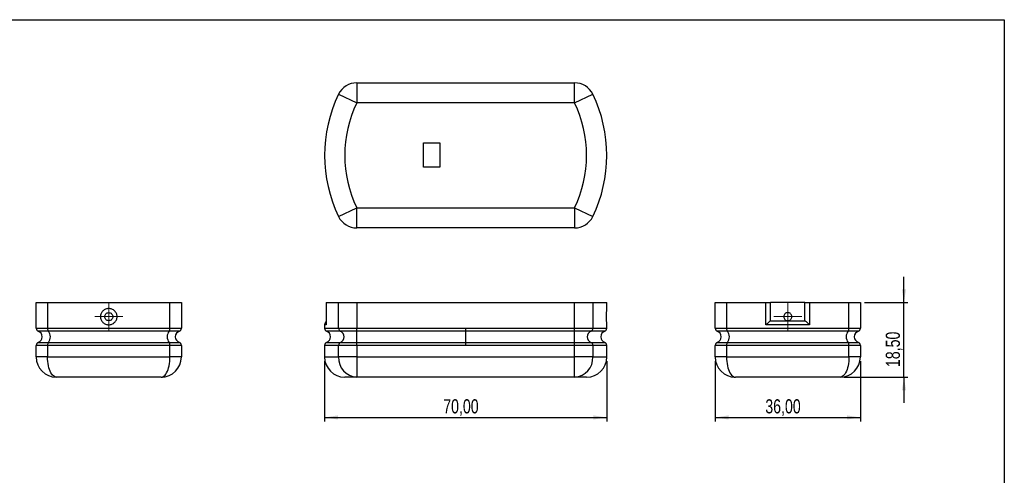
# Model space of a CAD drawing. Header units: millimetres. Extents: x 0 to 410, y 0 to 287.
# Tile 7 of 7: x 166 to 410, y 174 to 287. Entities that reach past the tile are written whole.
import ezdxf

# ---------------------------------------------------------------- set-up
doc = ezdxf.new("R2010")
doc.units = ezdxf.units.MM
doc.layers.add('FORMAT', color=7, linetype='Continuous')
doc.styles.add('SLDTEXTSTYLE0', font='TXT', dxfattribs={"width": 0.75})
doc.dimstyles.new('SLDDIMSTYLE0', dxfattribs={"dimtxt": 3.5, "dimasz": 3.302, "dimexe": 0, "dimexo": 0.0625, "dimgap": 0.875, "dimtad": 1, "dimrnd": 1e-09, "dimzin": 12, "dimdsep": 46, "dimtxsty": 'SLDTEXTSTYLE0', "dimsah": 1, "dimcen": 0.09, "dimadec": 0, "dimazin": 3, "dimtfac": 1, "dimtofl": 0, "dimtmove": 0, "dimatfit": 3, "dimfxl": 1, "dimfrac": 2, "dimtolj": 1, "dimtzin": 12, "dimarcsym": 0})
doc.dimstyles.new('SLDDIMSTYLE1', dxfattribs={"dimtxt": 3.5, "dimasz": 3.302, "dimexe": 0, "dimexo": 0.0625, "dimgap": 0.875, "dimtad": 1, "dimrnd": 1e-09, "dimzin": 12, "dimdsep": 46, "dimtxsty": 'SLDTEXTSTYLE0', "dimsah": 1, "dimcen": 0.09, "dimadec": 0, "dimazin": 3, "dimtfac": 1, "dimtmove": 0, "dimatfit": 0, "dimfxl": 1, "dimfrac": 2, "dimtolj": 1, "dimtzin": 12, "dimarcsym": 0})

# ---------------------------------------------------------------- blocks, each defined once
blk = doc.blocks.new('_D')
at = {"layer": 'FORMAT'}
for p, q in [((241.41, 202.32), (241.41, 187.32)), ((311.41, 202.32), (311.41, 187.32)), ((241.41, 188.32), (311.41, 188.32))]:
    blk.add_line(p, q, dxfattribs=at)
for points in [[(241.41, 188.32), (244.71, 187.81), (244.71, 188.83)], [(311.41, 188.32), (308.11, 188.83), (308.11, 187.81)]]:
    blk.add_solid(points, dxfattribs=at)
at = {"layer": 'FORMAT', "insert": (270.84, 192.83), "char_height": 3.5, "attachment_point": 1, "style": 'SLDTEXTSTYLE0'}
blk.add_mtext('70,00', dxfattribs=at)
blk = doc.blocks.new('SW_CENTERMARKSYMBOL_0')
at = {"color": 0, "linetype": 'Continuous', "lineweight": 0}
for p, q in [((0, 2.5), (0, 3.5)), ((0, 0), (0, 2.5)), ((-2.5, 0), (-3.5, 0)), ((0, 0), (-2.5, 0)), ((0, 0), (0, -2.5)), ((0, 0), (2.5, 0)), ((2.5, 0), (3.5, 0)), ((0, -2.5), (0, -3.5))]:
    blk.add_line(p, q, dxfattribs=at)
blk = doc.blocks.new('_D_1')
at = {"layer": 'FORMAT'}
for p, q in [((385.11, 216.82), (385.11, 223.17)), ((375.3, 216.82), (386.11, 216.82)), ((385.11, 198.32), (385.11, 216.82)), ((370.3, 198.32), (386.11, 198.32)), ((385.11, 198.32), (385.11, 191.97))]:
    blk.add_line(p, q, dxfattribs=at)
for points in [[(385.11, 216.82), (385.62, 220.12), (384.61, 220.12)], [(385.11, 198.32), (384.61, 195.02), (385.62, 195.02)]]:
    blk.add_solid(points, dxfattribs=at)
at = {"layer": 'FORMAT', "insert": (380.6, 200.82), "char_height": 3.5, "attachment_point": 1, "rotation": 90, "style": 'SLDTEXTSTYLE0'}
blk.add_mtext('18,50', dxfattribs=at)
blk = doc.blocks.new('_D_2')
at = {"layer": 'FORMAT'}
for p, q in [((338.3, 202.32), (338.3, 187.32)), ((374.3, 202.32), (374.3, 187.32)), ((338.3, 188.32), (374.3, 188.32))]:
    blk.add_line(p, q, dxfattribs=at)
for points in [[(338.3, 188.32), (341.6, 187.81), (341.6, 188.83)], [(374.3, 188.32), (370.99, 188.83), (370.99, 187.81)]]:
    blk.add_solid(points, dxfattribs=at)
at = {"layer": 'FORMAT', "insert": (350.72, 192.83), "char_height": 3.5, "attachment_point": 1, "style": 'SLDTEXTSTYLE0'}
blk.add_mtext('36,00', dxfattribs=at)
blk = doc.blocks.new('SW_CENTERMARKSYMBOL_1')
at = {"color": 0, "linetype": 'Continuous', "lineweight": 0}
for p, q in [((0, 2.5), (0, 3.5)), ((0, 0), (0, 2.5)), ((-2.5, 0), (-3.5, 0)), ((0, 0), (-2.5, 0)), ((0, 0), (0, -2.5)), ((0, 0), (2.5, 0)), ((2.5, 0), (3.5, 0)), ((0, -2.5), (0, -3.5))]:
    blk.add_line(p, q, dxfattribs=at)

msp = doc.modelspace()

# ---------------------------------------------------------------- linework, layer by layer
at = {"color": 7, "linetype": 'Continuous', "lineweight": 25}
for p, q in [((249.384, 271.339), (303.436, 271.339)), ((249.384, 271.339), (249.384, 266.339)), ((303.436, 266.339), (303.436, 271.339)), ((244.882, 268.513), (249.384, 266.339)), ((303.436, 266.339), (249.384, 266.339)), ((303.436, 266.339), (307.939, 268.513)), ((265.96, 256.439), (269.96, 256.439)), ((265.96, 250.439), (265.96, 256.439)), ((269.96, 256.439), (269.96, 250.439)), ((311.35, 255.398), (311.35, 255.399)), ((269.96, 250.439), (265.96, 250.439)), ((311.35, 251.28), (311.35, 251.28)), ((244.882, 238.165), (249.384, 240.339)), ((249.384, 240.339), (303.436, 240.339)), ((249.384, 235.339), (249.384, 240.339)), ((303.436, 240.339), (303.436, 235.339)), ((303.436, 240.339), (307.939, 238.165)), ((303.436, 235.339), (249.384, 235.339)), ((169.891, 210.444), (169.891, 216.823)), ((169.891, 216.823), (172.717, 216.823)), ((172.717, 216.823), (203.065, 216.823)), ((172.717, 216.823), (172.717, 210.444)), ((203.065, 210.444), (203.065, 216.823)), ((203.065, 216.823), (205.891, 216.823)), ((205.891, 216.823), (205.891, 210.444)), ((241.819, 216.823), (241.819, 211.473)), ((241.819, 216.823), (241.831, 216.823)), ((241.831, 216.823), (241.831, 211.323)), ((241.831, 216.823), (244.882, 216.823)), ((244.882, 210.444), (244.882, 216.823)), ((244.882, 216.823), (249.384, 216.823)), ((249.384, 216.823), (249.384, 210.444)), ((249.384, 216.823), (303.436, 216.823)), ((303.436, 216.823), (307.939, 216.823)), ((303.436, 210.444), (303.436, 216.823)), ((307.939, 216.823), (307.939, 210.444)), ((307.939, 216.823), (311.41, 216.823)), ((311.41, 215.316), (311.41, 216.823)), ((338.297, 210.444), (338.297, 216.823)), ((338.297, 216.823), (341.123, 216.823)), ((341.123, 216.823), (350.892, 216.823)), ((341.123, 216.823), (341.123, 210.444)), ((350.892, 211.323), (350.892, 216.823)), ((350.892, 216.823), (352.047, 216.823)), ((352.047, 212.323), (352.047, 216.823)), ((360.547, 216.823), (352.047, 216.823)), ((360.547, 212.323), (360.547, 216.823)), ((360.547, 216.823), (361.702, 216.823)), ((361.702, 216.823), (361.702, 211.323)), ((361.702, 216.823), (371.471, 216.823)), ((371.471, 210.444), (371.471, 216.823)), ((371.471, 216.823), (374.297, 216.823)), ((374.297, 216.823), (374.297, 210.444)), ((311.354, 212.909), (311.353, 213.047)), ((311.357, 212.726), (311.354, 212.909)), ((169.891, 210.444), (172.717, 210.444)), ((172.717, 210.444), (203.065, 210.444)), ((203.065, 210.444), (205.891, 210.444)), ((241.41, 211.323), (241.41, 210.444)), ((244.882, 210.444), (249.384, 210.444)), ((249.384, 209.737), (249.384, 210.444)), ((249.384, 210.444), (276.41, 210.444)), ((276.41, 209.737), (276.41, 210.444)), ((276.41, 210.444), (303.436, 210.444)), ((303.436, 209.737), (303.436, 210.444)), ((303.436, 210.444), (307.939, 210.444)), ((311.41, 210.444), (311.41, 211.324)), ((338.297, 210.444), (341.123, 210.444)), ((341.123, 210.444), (371.471, 210.444)), ((361.702, 211.323), (350.892, 211.323)), ((352.037, 212.323), (360.557, 212.323)), ((371.471, 210.444), (374.297, 210.444)), ((172.934, 209.737), (170.391, 209.737)), ((202.847, 209.737), (172.934, 209.737)), ((205.391, 209.737), (202.847, 209.737)), ((249.384, 209.737), (245.332, 209.737)), ((276.41, 209.737), (249.384, 209.737)), ((249.384, 206.909), (249.384, 209.737)), ((303.436, 209.737), (276.41, 209.737)), ((276.41, 206.909), (276.41, 209.737)), ((307.489, 209.737), (303.436, 209.737)), ((303.436, 206.909), (303.436, 209.737)), ((341.34, 209.737), (338.797, 209.737)), ((371.253, 209.737), (341.34, 209.737)), ((373.797, 209.737), (371.253, 209.737)), ((172.717, 206.202), (169.891, 206.202)), ((169.891, 203.323), (169.891, 206.202)), ((170.391, 206.909), (172.934, 206.909)), ((203.065, 206.202), (172.717, 206.202)), ((172.717, 206.202), (172.717, 203.323)), ((172.934, 206.909), (202.847, 206.909)), ((202.847, 206.909), (205.391, 206.909)), ((203.065, 203.323), (203.065, 206.202)), ((205.891, 206.202), (203.065, 206.202)), ((205.891, 206.202), (205.891, 203.323)), ((241.41, 206.202), (241.41, 203.323)), ((244.882, 203.323), (244.882, 206.202)), ((249.384, 206.202), (244.882, 206.202)), ((245.332, 206.909), (249.384, 206.909)), ((249.384, 206.202), (249.384, 206.909)), ((249.384, 206.909), (276.41, 206.909)), ((249.384, 206.202), (249.384, 203.323)), ((276.41, 206.202), (249.384, 206.202)), ((276.41, 206.202), (276.41, 206.909)), ((276.41, 206.909), (303.436, 206.909)), ((303.436, 206.202), (276.41, 206.202)), ((303.436, 206.202), (303.436, 206.909)), ((303.436, 206.909), (307.489, 206.909)), ((303.436, 203.323), (303.436, 206.202)), ((307.939, 206.202), (303.436, 206.202)), ((307.939, 206.202), (307.939, 203.323)), ((311.41, 203.323), (311.41, 206.202)), ((338.297, 203.323), (338.297, 206.202)), ((341.123, 206.202), (338.297, 206.202)), ((338.797, 206.909), (341.34, 206.909)), ((341.123, 206.202), (341.123, 203.323)), ((371.471, 206.202), (341.123, 206.202)), ((341.34, 206.909), (371.253, 206.909)), ((371.253, 206.909), (373.797, 206.909)), ((371.471, 203.323), (371.471, 206.202)), ((374.297, 206.202), (371.471, 206.202)), ((374.297, 206.202), (374.297, 203.323)), ((172.717, 203.323), (169.891, 203.323)), ((172.717, 203.323), (203.065, 203.323)), ((205.891, 203.323), (203.065, 203.323)), ((249.384, 203.323), (244.882, 203.323)), ((249.384, 203.323), (303.436, 203.323)), ((249.384, 203.323), (249.384, 198.323)), ((303.436, 198.323), (303.436, 203.323)), ((307.939, 203.323), (303.436, 203.323)), ((341.123, 203.323), (338.297, 203.323)), ((341.123, 203.323), (371.471, 203.323)), ((374.297, 203.323), (371.471, 203.323)), ((200.891, 198.323), (174.891, 198.323)), ((249.384, 198.323), (246.41, 198.323)), ((303.436, 198.323), (249.384, 198.323)), ((306.41, 198.323), (303.436, 198.323)), ((369.297, 198.323), (343.297, 198.323))]:
    msp.add_line(p, q, dxfattribs=at)
at = {"color": 8, "linetype": 'Continuous', "lineweight": 25}
for p, q in [((241.831, 211.323), (241.41, 211.323)), ((241.41, 210.444), (244.882, 210.444)), ((307.939, 210.444), (311.41, 210.444)), ((311.41, 211.324), (311.41, 211.331)), ((245.332, 209.737), (241.91, 209.737)), ((310.91, 209.737), (307.489, 209.737)), ((244.882, 206.202), (241.41, 206.202)), ((241.91, 206.909), (245.332, 206.909)), ((307.489, 206.909), (310.91, 206.909)), ((311.41, 206.202), (307.939, 206.202)), ((241.41, 203.323), (244.882, 203.323)), ((307.939, 203.323), (311.41, 203.323))]:
    msp.add_line(p, q, dxfattribs=at)
at = {"color": 7, "linetype": 'Continuous', "lineweight": 25, "flags": 128}
for points in [[(174.891, 198.323), (174.647, 198.354), (174.407, 198.448), (174.173, 198.603), (173.948, 198.818), (173.734, 199.089), (173.535, 199.414), (173.354, 199.787), (173.191, 200.205), (173.05, 200.663), (172.932, 201.153), (172.839, 201.671), (172.771, 202.21), (172.731, 202.763), (172.717, 203.323)], [(200.891, 198.323), (201.134, 198.354), (201.375, 198.448), (201.609, 198.603), (201.834, 198.818), (202.047, 199.089), (202.246, 199.414), (202.428, 199.787), (202.59, 200.205), (202.732, 200.663), (202.849, 201.153), (202.943, 201.671), (203.01, 202.21), (203.051, 202.763), (203.065, 203.323)], [(341.123, 203.323), (341.137, 202.763), (341.177, 202.21), (341.245, 201.671), (341.338, 201.153), (341.456, 200.663), (341.597, 200.205), (341.76, 199.787), (341.941, 199.414), (342.14, 199.089), (342.354, 198.818), (342.579, 198.603), (342.813, 198.448), (343.053, 198.354), (343.297, 198.323)], [(371.471, 203.323), (371.457, 202.763), (371.416, 202.21), (371.349, 201.671), (371.255, 201.153), (371.138, 200.663), (370.996, 200.205), (370.834, 199.787), (370.652, 199.414), (370.453, 199.089), (370.24, 198.818), (370.015, 198.603), (369.781, 198.448), (369.54, 198.354), (369.297, 198.323)]]:
    msp.add_lwpolyline(points, dxfattribs=at)
at = {"color": 7, "linetype": 'Continuous', "lineweight": 25}
for centre, radius, start, end in [((249.384, 266.339), 5, 90, 154.22854), ((303.436, 266.339), 5, 25.77146, 90), ((276.31, 253.339), 34.9, 154.22854, 205.77146), ((276.31, 253.339), 29.9, 154.22854, 205.77146), ((276.51, 253.339), 29.9, 334.22854, 25.77146), ((276.51, 253.339), 34.9, 334.22854, 25.77146), ((249.384, 240.339), 5, 205.77146, 270), ((303.436, 240.339), 5, 270, 334.22854), ((170.641, 210.444), 0.75, 180, 250.52878), ((173.694, 210.357), 0.981, 174.92971, 219.2491), ((202.088, 210.357), 0.981, 320.7509, 5.07029), ((205.141, 210.444), 0.75, 289.47122, 0), ((242.41, 211.323), 1, 126.22845, 180), ((242.16, 210.444), 0.75, 180, 250.52878), ((245.63, 210.424), 0.749, 178.45424, 246.52166), ((307.19, 210.424), 0.749, 293.47834, 1.54576), ((310.66, 210.444), 0.75, 289.47122, 0), ((339.047, 210.444), 0.75, 180, 250.52878), ((342.1, 210.357), 0.981, 174.92971, 219.2491), ((370.494, 210.357), 0.981, 320.7509, 5.07029), ((373.547, 210.444), 0.75, 289.47122, 0), ((169.891, 208.323), 1.5, 289.47122, 70.52878), ((171.023, 208.323), 2.378, 323.5039, 36.4961), ((204.759, 208.323), 2.378, 143.5039, 216.4961), ((205.891, 208.323), 1.5, 109.47122, 250.52878), ((241.41, 208.323), 1.5, 289.47122, 70.52878), ((244.691, 208.323), 1.553, 294.38007, 65.61993), ((308.13, 208.323), 1.553, 114.38007, 245.61993), ((311.41, 208.323), 1.5, 109.47122, 250.52878), ((338.297, 208.323), 1.5, 289.47122, 70.52878), ((339.429, 208.323), 2.378, 323.5039, 36.4961), ((373.165, 208.323), 2.378, 143.5039, 216.4961), ((374.297, 208.323), 1.5, 109.47122, 250.52878), ((170.641, 206.202), 0.75, 109.47122, 180), ((173.694, 206.288), 0.981, 140.7509, 185.07029), ((202.088, 206.288), 0.981, 354.92971, 39.2491), ((205.141, 206.202), 0.75, 360, 70.52878), ((242.16, 206.202), 0.75, 109.47122, 180), ((245.63, 206.222), 0.749, 113.47834, 181.54576), ((307.19, 206.222), 0.749, 358.45424, 66.52166), ((310.66, 206.202), 0.75, 0, 70.52878), ((339.047, 206.202), 0.75, 109.47122, 180), ((342.1, 206.288), 0.981, 140.7509, 185.07029), ((370.494, 206.288), 0.981, 354.92971, 39.2491), ((373.547, 206.202), 0.75, 0, 70.52878), ((174.891, 203.323), 5, 180, 270), ((200.891, 203.323), 5, 270, 0), ((246.41, 203.323), 5, 180, 270), ((249.647, 203.087), 4.771, 177.16109, 266.84723), ((303.174, 203.087), 4.771, 273.15277, 2.83891), ((306.41, 203.323), 5, 270, 0), ((343.297, 203.323), 5, 180, 270), ((369.297, 203.323), 5, 270, 0)]:
    msp.add_arc(centre, radius, start, end, dxfattribs=at)
for points, knots in [([(189.95, 213.323), (189.95, 213.055), (189.893, 212.788), (189.736, 212.425), (189.67, 212.308), (189.517, 212.089), (189.431, 211.989), (189.24, 211.806), (189.133, 211.723), (188.91, 211.58), (188.792, 211.52), (188.545, 211.422), (188.416, 211.385), (188.156, 211.335), (188.024, 211.323), (187.756, 211.323), (187.624, 211.336), (187.364, 211.385), (187.235, 211.423), (186.988, 211.521), (186.87, 211.581), (186.647, 211.724), (186.541, 211.807), (186.254, 212.082), (186.098, 212.305), (185.888, 212.79), (185.832, 213.056), (185.832, 213.586), (185.888, 213.856), (186.046, 214.221), (186.111, 214.336), (186.263, 214.554), (186.35, 214.656), (186.637, 214.931), (186.866, 215.077), (187.235, 215.223), (187.364, 215.261), (187.626, 215.31), (187.757, 215.323), (188.022, 215.323), (188.157, 215.31), (188.417, 215.261), (188.544, 215.224), (188.792, 215.126), (188.911, 215.065), (189.134, 214.922), (189.239, 214.841), (189.432, 214.655), (189.518, 214.555), (189.67, 214.338), (189.736, 214.221), (189.841, 213.977), (189.881, 213.851), (189.936, 213.591), (189.95, 213.457), (189.95, 213.323)], [0, 0, 0, 0, 0.0625, 0.0625, 0.09375, 0.09375, 0.125, 0.125, 0.15625, 0.15625, 0.1875, 0.1875, 0.21875, 0.21875, 0.25, 0.25, 0.28125, 0.28125, 0.3125, 0.3125, 0.34375, 0.34375, 0.375, 0.375, 0.4375, 0.4375, 0.5, 0.5, 0.5625, 0.5625, 0.59375, 0.59375, 0.625, 0.625, 0.6875, 0.6875, 0.71875, 0.71875, 0.75, 0.75, 0.78125, 0.78125, 0.8125, 0.8125, 0.84375, 0.84375, 0.875, 0.875, 0.90625, 0.90625, 0.9375, 0.9375, 0.96875, 0.96875, 1, 1, 1, 1]), ([(311.41, 211.331), (311.41, 211.334), (311.409, 211.343), (311.404, 211.422), (311.397, 211.557), (311.387, 211.742), (311.377, 211.974), (311.367, 212.241), (311.358, 212.542), (311.352, 212.862), (311.349, 213.199), (311.35, 213.568), (311.355, 213.93), (311.363, 214.27), (311.372, 214.553), (311.383, 214.803), (311.393, 215.009), (311.401, 215.17), (311.407, 215.273), (311.41, 215.323), (311.41, 215.317), (311.41, 215.316)], [0, 0, 0, 0, 0.0377659, 0.0937082, 0.1478665, 0.2035417, 0.2571158, 0.3122396, 0.365274, 0.4199005, 0.4726905, 0.527103, 0.5954302, 0.6486886, 0.7035512, 0.7572715, 0.8125444, 0.8666866, 0.9223374, 0.9767566, 1, 1, 1, 1]), ([(188.891, 213.323), (188.891, 213.455), (188.865, 213.585), (188.764, 213.827), (188.691, 213.937), (188.504, 214.123), (188.394, 214.197), (188.152, 214.297), (188.021, 214.323), (187.76, 214.323), (187.628, 214.296), (187.388, 214.197), (187.276, 214.122), (187.092, 213.938), (187.017, 213.827), (186.917, 213.586), (186.891, 213.453), (186.891, 213.191), (186.917, 213.06), (187.017, 212.819), (187.092, 212.708), (187.276, 212.524), (187.387, 212.449), (187.628, 212.349), (187.758, 212.323), (188.022, 212.323), (188.152, 212.349), (188.395, 212.449), (188.505, 212.523), (188.782, 212.8), (188.891, 213.058), (188.891, 213.323)], [0, 0, 0, 0, 0.0625, 0.0625, 0.125, 0.125, 0.1875, 0.1875, 0.25, 0.25, 0.3125, 0.3125, 0.375, 0.375, 0.4375, 0.4375, 0.5, 0.5, 0.5625, 0.5625, 0.625, 0.625, 0.6875, 0.6875, 0.75, 0.75, 0.8125, 0.8125, 0.875, 0.875, 1, 1, 1, 1]), ([(311.353, 213.047), (311.352, 213.053), (311.351, 213.159), (311.351, 213.361), (311.352, 213.554), (311.353, 213.646)], [0, 0, 0, 0, 0.0307903, 0.5361263, 1, 1, 1, 1]), ([(355.297, 213.323), (355.297, 213.455), (355.323, 213.585), (355.423, 213.827), (355.498, 213.938), (355.682, 214.122), (355.794, 214.197), (356.034, 214.297), (356.166, 214.323), (356.427, 214.323), (356.558, 214.297), (356.8, 214.197), (356.91, 214.124), (357.097, 213.937), (357.17, 213.827), (357.271, 213.585), (357.297, 213.454), (357.297, 213.193), (357.271, 213.061), (357.171, 212.82), (357.097, 212.709), (356.913, 212.524), (356.802, 212.45), (356.56, 212.349), (356.43, 212.323), (356.166, 212.323), (356.036, 212.349), (355.794, 212.449), (355.683, 212.523), (355.406, 212.8), (355.297, 213.059), (355.297, 213.323)], [0, 0, 0, 0, 0.0625, 0.0625, 0.125, 0.125, 0.1875, 0.1875, 0.25, 0.25, 0.3125, 0.3125, 0.375, 0.375, 0.4375, 0.4375, 0.5, 0.5, 0.5625, 0.5625, 0.625, 0.625, 0.6875, 0.6875, 0.75, 0.75, 0.8125, 0.8125, 0.875, 0.875, 1, 1, 1, 1]), ([(241.834, 211.473), (241.829, 211.425), (241.823, 211.375), (241.831, 211.324), (241.831, 211.323)], [0, 0, 0, 0, 0.970224, 1, 1, 1, 1]), ([(311.409, 211.384), (311.409, 211.384), (311.409, 211.384), (311.408, 211.385), (311.408, 211.386)], [0, 0, 0, 0, 0.19165, 1, 1, 1, 1]), ([(352.037, 212.323), (352.014, 212.323), (351.952, 212.282), (351.785, 212.152), (351.682, 212.064), (351.464, 211.87), (351.351, 211.766), (351.12, 211.547), (351.004, 211.435), (350.892, 211.323)], [0, 0, 0, 0, 0.25, 0.25, 0.5, 0.5, 0.75, 0.75, 1, 1, 1, 1]), ([(360.557, 212.323), (360.58, 212.323), (360.642, 212.282), (360.809, 212.152), (360.912, 212.064), (361.13, 211.87), (361.243, 211.766), (361.474, 211.547), (361.589, 211.435), (361.702, 211.323)], [0, 0, 0, 0, 0.25, 0.25, 0.5, 0.5, 0.75, 0.75, 1, 1, 1, 1])]:
    msp.add_open_spline(points, degree=3, knots=knots, dxfattribs=at)
at = {"layer": 'FORMAT'}
for p, q in [((10, 287), (410, 287)), ((410, 287), (410, 10))]:
    msp.add_line(p, q, dxfattribs=at)

# ---------------------------------------------------------------- block references
at = {"color": 7, "linetype": 'Continuous', "lineweight": 0}
for name, p in [('SW_CENTERMARKSYMBOL_0', (187.891, 213.323)), ('SW_CENTERMARKSYMBOL_1', (356.297, 213.323))]:
    msp.add_blockref(name, p, dxfattribs=at)

# ---------------------------------------------------------------- dimensions: what is measured, and where the dimension line sits
at = {"layer": 'FORMAT'}
dim = msp.add_linear_dim(base=(385.115, 216.823), p1=(369.297, 198.323), p2=(374.297, 216.823), angle=90, dimstyle='SLDDIMSTYLE1', dxfattribs=at)
dim.commit()
dim.dimension.update_dxf_attribs({"geometry": '_D_1', "text_midpoint": (385.115, 206.643), "dimtype": 160})
for base, p1, p2, picture, middle in [((311.41, 188.323), (241.41, 203.323), (311.41, 203.323), '_D', (276.658, 188.323)), ((374.297, 188.323), (338.297, 203.323), (374.297, 203.323), '_D_2', (356.543, 188.323))]:
    dim = msp.add_linear_dim(base=base, p1=p1, p2=p2, dimstyle='SLDDIMSTYLE0', dxfattribs=at)
    dim.commit()
    dim.dimension.update_dxf_attribs({"geometry": picture, "text_midpoint": middle, "dimtype": 160})

doc.saveas('drawing.dxf')
